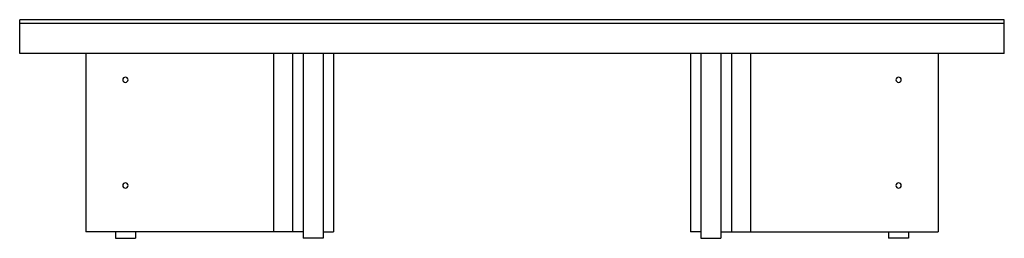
# Paper-space layout '_Back' of a CAD drawing. Header units: millimetres. Extents: x -1490 to 0, y -280 to 51.
import ezdxf

# ---------------------------------------------------------------- set-up
doc = ezdxf.new("R2010")
doc.units = ezdxf.units.MM

psp = doc.layouts.new('_Back')

# ---------------------------------------------------------------- linework, layer by layer
at = {"color": 7, "linetype": 'Continuous', "lineweight": 25}
for p, q in [((-1490, 0), (-1490, 51)), ((0, 51), (-1490, 51)), ((0, 45), (-1490, 45)), ((0, 0), (0, 51)), ((0, 0), (-1490, 0)), ((-1077, 0), (-1077, -270)), ((-1061, 0), (-1061, -280)), ((-1031, 0), (-1031, -280)), ((-1015, 0), (-1015, -270)), ((-475, 0), (-475, -270)), ((-459, 0), (-459, -280)), ((-429, 0), (-429, -280)), ((-413, 0), (-413, -270)), ((-1390, 0), (-1390, -270)), ((-1106, 0), (-1106, -270)), ((-384, 0), (-384, -270)), ((-100, 0), (-100, -270)), ((-1061, -270), (-1390, -270)), ((-1345, -270), (-1345, -280)), ((-1345, -280), (-1315, -280)), ((-1315, -270), (-1315, -280)), ((-1031, -280), (-1061, -280)), ((-1031, -270), (-1015, -270)), ((-459, -270), (-475, -270)), ((-459, -280), (-429, -280)), ((-429, -270), (-100, -270)), ((-175, -270), (-175, -280)), ((-145, -280), (-175, -280)), ((-145, -270), (-145, -280))]:
    psp.add_line(p, q, dxfattribs=at)
for centre, start, end in [((-1330, -40), 0, 180), ((-1330, -40), 180, 0), ((-160, -40), 0, 180), ((-160, -40), 180, 0), ((-1330, -200), 0, 180), ((-1330, -200), 180, 0), ((-160, -200), 0, 180), ((-160, -200), 180, 0)]:
    psp.add_arc(centre, 4, start, end, dxfattribs=at)

doc.saveas('drawing.dxf')
